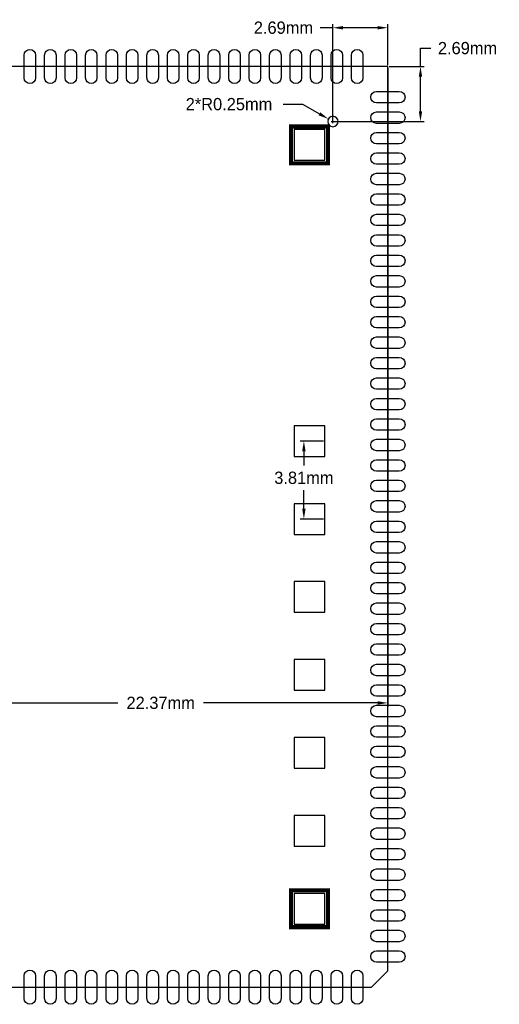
# Model space of a CAD drawing. Extents: x -3 to 111, y -3 to 50.
# Tile 14 of 14: x 88 to 111, y -1 to 47. Entities that reach past the tile are written whole.
import ezdxf

# ---------------------------------------------------------------- set-up
doc = ezdxf.new("R2010")
doc.units = 0
doc.header["$MEASUREMENT"] = 0
doc.layers.get('0').update_dxf_attribs({"linetype": 'CONTINUOUS'})
doc.layers.get('Defpoints').update_dxf_attribs({"linetype": 'CONTINUOUS'})
for name, color, linetype in [('BG_OUTLINE', 6, 'CONTINUOUS'), ('PG_SILKSCREEN_BOTTOM', 7, 'CONTINUOUS'), ('PIN_BOTTOM', 1, 'CONTINUOUS')]:
    doc.layers.add(name, color=color, linetype=linetype)
doc.dimstyles.get("Standard").update_dxf_attribs({"dimtxt": 0.18, "dimasz": 0.18, "dimexe": 0.18, "dimexo": 0.0625, "dimgap": 0.09, "dimtad": 0, "dimtih": 1, "dimtoh": 1, "dimdec": 4, "dimzin": 0, "dimdsep": 46, "dimtxsty": 'STANDARD', "dimcen": 0.09, "dimadec": 0, "dimazin": 0, "dimtfac": 1, "dimtdec": 4, "dimtofl": 0, "dimtmove": 0, "dimatfit": 3, "dimfxl": 1, "dimtolj": 1, "dimtzin": 0, "dimarcsym": 0})

# ---------------------------------------------------------------- blocks, each defined once
blk = doc.blocks.new('*D34')
at = {"color": 0, "linetype": 'Continuous', "lineweight": -2, "transparency": 16777216}
for p, q in [((102.857, 26.818), (101.714, 26.818)), ((101.894, 26.318), (101.894, 25.621)), ((101.894, 23.508), (101.894, 24.421)), ((102.857, 23.008), (101.714, 23.008))]:
    blk.add_line(p, q, dxfattribs=at)
at = {"color": 0, "linetype": 'Continuous', "transparency": 16777216}
for points in [[(101.811, 26.318), (101.977, 26.318), (101.894, 26.818)], [(101.811, 23.508), (101.977, 23.508), (101.894, 23.008)]]:
    blk.add_solid(points, dxfattribs=at)
at = {"layer": 'Defpoints', "color": 0, "linetype": 'Continuous', "transparency": 16777216}
for p in [(102.919, 26.818), (101.894, 23.008), (102.919, 23.008)]:
    blk.add_point(p, dxfattribs=at)
at = {"color": 0, "linetype": 'Continuous', "transparency": 16777216, "insert": (101.894, 25.021), "char_height": 0.6, "attachment_point": 5}
blk.add_mtext('\\A1;3.81mm', dxfattribs=at)
blk = doc.blocks.new('*D43')
at = {"color": 0, "linetype": 'Continuous', "lineweight": -2, "transparency": 16777216}
for p, q in [((105.938, 45.127), (72.714, 45.127)), ((72.894, 44.627), (72.894, 33.621)), ((72.894, 20.841), (72.894, 32.421)), ((76.58, 20.341), (72.714, 20.341))]:
    blk.add_line(p, q, dxfattribs=at)
at = {"color": 0, "linetype": 'Continuous', "transparency": 16777216}
for points in [[(72.811, 44.627), (72.977, 44.627), (72.894, 45.127)], [(72.811, 20.841), (72.977, 20.841), (72.894, 20.341)]]:
    blk.add_solid(points, dxfattribs=at)
at = {"layer": 'Defpoints', "color": 0, "linetype": 'Continuous', "transparency": 16777216}
for p in [(106, 45.127), (72.894, 20.341), (76.642, 20.341)]:
    blk.add_point(p, dxfattribs=at)
at = {"color": 0, "linetype": 'Continuous', "transparency": 16777216, "insert": (72.894, 33.021), "char_height": 0.6, "attachment_point": 5}
blk.add_mtext('\\A1;24.79mm', dxfattribs=at)
blk = doc.blocks.new('*D44')
at = {"color": 0, "linetype": 'Continuous', "lineweight": -2, "transparency": 16777216}
for p, q in [((106, 45.065), (106, 13.841)), ((83.627, 15.326), (83.627, 13.841)), ((84.127, 14.021), (92.794, 14.021)), ((105.5, 14.021), (96.994, 14.021))]:
    blk.add_line(p, q, dxfattribs=at)
at = {"color": 0, "linetype": 'Continuous', "transparency": 16777216}
for points in [[(84.127, 14.104), (84.127, 13.938), (83.627, 14.021)], [(105.5, 14.104), (105.5, 13.938), (106, 14.021)]]:
    blk.add_solid(points, dxfattribs=at)
at = {"layer": 'Defpoints', "color": 0, "linetype": 'Continuous', "transparency": 16777216}
for p in [(106, 45.127), (83.627, 15.388), (83.627, 14.021)]:
    blk.add_point(p, dxfattribs=at)
at = {"color": 0, "linetype": 'Continuous', "transparency": 16777216, "insert": (94.894, 14.021), "char_height": 0.6, "attachment_point": 5}
blk.add_mtext('\\A1;22.37mm', dxfattribs=at)
blk = doc.blocks.new('*D45')
at = {"color": 0, "linetype": 'Continuous', "lineweight": -2, "transparency": 16777216}
for p, q in [((107.594, 45.127), (107.594, 46.021)), ((107.594, 46.021), (108.094, 46.021)), ((106.063, 45.127), (107.774, 45.127)), ((107.594, 42.939), (107.594, 44.627)), ((103.375, 42.439), (107.774, 42.439))]:
    blk.add_line(p, q, dxfattribs=at)
at = {"color": 0, "linetype": 'Continuous', "transparency": 16777216}
for points in [[(107.511, 44.627), (107.677, 44.627), (107.594, 45.127)], [(107.511, 42.939), (107.677, 42.939), (107.594, 42.439)]]:
    blk.add_solid(points, dxfattribs=at)
at = {"layer": 'Defpoints', "color": 0, "linetype": 'Continuous', "transparency": 16777216}
for p in [(106, 45.127), (107.594, 45.127), (103.312, 42.439)]:
    blk.add_point(p, dxfattribs=at)
at = {"color": 0, "linetype": 'Continuous', "transparency": 16777216, "insert": (109.894, 46.021), "char_height": 0.6, "attachment_point": 5}
blk.add_mtext('\\A1;2.69mm', dxfattribs=at)
blk = doc.blocks.new('*D46')
at = {"color": 0, "linetype": 'Continuous', "lineweight": -2, "transparency": 16777216}
for p, q in [((103.312, 42.502), (103.312, 47.201)), ((106, 45.19), (106, 47.201)), ((103.312, 47.021), (102.694, 47.021)), ((105.5, 47.021), (103.812, 47.021))]:
    blk.add_line(p, q, dxfattribs=at)
at = {"color": 0, "linetype": 'Continuous', "transparency": 16777216}
for points in [[(103.812, 47.104), (103.812, 46.938), (103.312, 47.021)], [(105.5, 47.104), (105.5, 46.938), (106, 47.021)]]:
    blk.add_solid(points, dxfattribs=at)
at = {"layer": 'Defpoints', "color": 0, "linetype": 'Continuous', "transparency": 16777216}
for p in [(103.312, 47.021), (106, 45.127), (103.312, 42.439)]:
    blk.add_point(p, dxfattribs=at)
at = {"color": 0, "linetype": 'Continuous', "transparency": 16777216, "insert": (100.894, 47.021), "char_height": 0.6, "attachment_point": 5}
blk.add_mtext('\\A1;2.69mm', dxfattribs=at)
blk = doc.blocks.new('*D47')
at = {"color": 0, "linetype": 'Continuous', "lineweight": -2, "transparency": 16777216}
for p, q in [((100.883, 43.284), (101.83, 43.284)), ((101.83, 43.284), (102.657, 42.813)), ((103.222, 42.439), (103.402, 42.439)), ((103.312, 42.349), (103.312, 42.529))]:
    blk.add_line(p, q, dxfattribs=at)
blk.add_arc((103.312, 42.439), 0.254, 109.7018, 165.9016, dxfattribs=at)
at = {"color": 0, "linetype": 'Continuous', "transparency": 16777216}
blk.add_solid([(102.698, 42.885), (102.616, 42.74), (103.091, 42.565)], dxfattribs=at)
at = {"layer": 'Defpoints', "color": 0, "linetype": 'Continuous', "transparency": 16777216}
for p in [(103.091, 42.565), (103.312, 42.439)]:
    blk.add_point(p, dxfattribs=at)
at = {"color": 0, "linetype": 'Continuous', "transparency": 16777216, "insert": (98.233, 43.284), "char_height": 0.6, "attachment_point": 5}
blk.add_mtext('\\A1;2*R0.25mm', dxfattribs=at)

msp = doc.modelspace()

# ---------------------------------------------------------------- linework, layer by layer
at = {"layer": 'BG_OUTLINE'}
msp.add_lwpolyline([(61, 0.127), (105.200013, 0.127), (106.000012, 0.926999), (106.000012, 45.127012), (61, 45.127012), (61, 0.127)], dxfattribs=at)
msp.add_lwpolyline([(103.566006, 42.439006, 1), (103.058006, 42.439006, 1), (103.566006, 42.439006)], format="xyb", dxfattribs=at)
at = {"layer": 'PG_SILKSCREEN_BOTTOM', "const_width": 0.2}
for points in [[(103.069004, 40.396008), (101.269008, 40.396008), (101.269008, 42.196004), (103.069004, 42.196004), (103.069004, 40.396008)], [(103.069004, 3.058008), (101.269008, 3.058008), (101.269008, 4.858004), (103.069004, 4.858004), (103.069004, 3.058008)]]:
    msp.add_lwpolyline(points, dxfattribs=at)
at = {"layer": 'PIN_BOTTOM'}
for points in [[(88.779396, 45.685812), (88.779396, 44.568212, -1), (88.220596, 44.568212), (88.220596, 45.685812, -1)], [(89.779394, 45.685812), (89.779394, 44.568212, -1), (89.220594, 44.568212), (89.220594, 45.685812, -1)], [(90.779417, 45.685812), (90.779417, 44.568212, -1), (90.220617, 44.568212), (90.220617, 45.685812, -1)], [(91.779415, 45.685812), (91.779415, 44.568212, -1), (91.220615, 44.568212), (91.220615, 45.685812, -1)], [(92.779413, 45.685812), (92.779413, 44.568212, -1), (92.220613, 44.568212), (92.220613, 45.685812, -1)], [(93.779411, 45.685812), (93.779411, 44.568212, -1), (93.220611, 44.568212), (93.220611, 45.685812, -1)], [(94.779409, 45.685812), (94.779409, 44.568212, -1), (94.220609, 44.568212), (94.220609, 45.685812, -1)], [(95.779407, 45.685812), (95.779407, 44.568212, -1), (95.220607, 44.568212), (95.220607, 45.685812, -1)], [(96.779405, 45.685812), (96.779405, 44.568212, -1), (96.220605, 44.568212), (96.220605, 45.685812, -1)], [(97.779403, 45.685812), (97.779403, 44.568212, -1), (97.220603, 44.568212), (97.220603, 45.685812, -1)], [(98.779401, 45.685812), (98.779401, 44.568212, -1), (98.220601, 44.568212), (98.220601, 45.685812, -1)], [(99.779399, 45.685812), (99.779399, 44.568212, -1), (99.220599, 44.568212), (99.220599, 45.685812, -1)], [(100.779397, 45.685812), (100.779397, 44.568212, -1), (100.220597, 44.568212), (100.220597, 45.685812, -1)], [(101.779395, 45.685812), (101.779395, 44.568212, -1), (101.220595, 44.568212), (101.220595, 45.685812, -1)], [(102.779393, 45.685812), (102.779393, 44.568212, -1), (102.220593, 44.568212), (102.220593, 45.685812, -1)], [(103.779417, 45.685812), (103.779417, 44.568212, -1), (103.220617, 44.568212), (103.220617, 45.685812, -1)], [(104.779415, 45.685812), (104.779415, 44.568212, -1), (104.220615, 44.568212), (104.220615, 45.685812, -1)], [(105.441212, 43.906415), (106.558812, 43.906415, -1), (106.558812, 43.347615), (105.441212, 43.347615, -1)], [(105.441212, 42.906417), (106.558812, 42.906417, -1), (106.558812, 42.347617), (105.441212, 42.347617, -1)], [(105.441212, 41.906393), (106.558812, 41.906393, -1), (106.558812, 41.347593), (105.441212, 41.347593, -1)], [(105.441212, 40.906395), (106.558812, 40.906395, -1), (106.558812, 40.347595), (105.441212, 40.347595, -1)], [(105.441212, 39.906397), (106.558812, 39.906397, -1), (106.558812, 39.347597), (105.441212, 39.347597, -1)], [(105.441212, 38.906399), (106.558812, 38.906399, -1), (106.558812, 38.347599), (105.441212, 38.347599, -1)], [(105.441212, 37.906401), (106.558812, 37.906401, -1), (106.558812, 37.347601), (105.441212, 37.347601, -1)], [(105.441212, 36.906403), (106.558812, 36.906403, -1), (106.558812, 36.347603), (105.441212, 36.347603, -1)], [(105.441212, 35.906405), (106.558812, 35.906405, -1), (106.558812, 35.347605), (105.441212, 35.347605, -1)], [(105.441212, 34.906407), (106.558812, 34.906407, -1), (106.558812, 34.347607), (105.441212, 34.347607, -1)], [(105.441212, 33.906409), (106.558812, 33.906409, -1), (106.558812, 33.347609), (105.441212, 33.347609, -1)], [(105.441212, 32.906411), (106.558812, 32.906411, -1), (106.558812, 32.347611), (105.441212, 32.347611, -1)], [(105.441212, 31.906413), (106.558812, 31.906413, -1), (106.558812, 31.347613), (105.441212, 31.347613, -1)], [(105.441212, 30.906415), (106.558812, 30.906415, -1), (106.558812, 30.347615), (105.441212, 30.347615, -1)], [(105.441212, 29.906417), (106.558812, 29.906417, -1), (106.558812, 29.347617), (105.441212, 29.347617, -1)], [(105.441212, 28.906394), (106.558812, 28.906394, -1), (106.558812, 28.347594), (105.441212, 28.347594, -1)], [(105.441212, 27.906396), (106.558812, 27.906396, -1), (106.558812, 27.347596), (105.441212, 27.347596, -1)], [(105.441212, 26.906398), (106.558812, 26.906398, -1), (106.558812, 26.347598), (105.441212, 26.347598, -1)], [(105.441212, 25.9064), (106.558812, 25.9064, -1), (106.558812, 25.3476), (105.441212, 25.3476, -1)], [(105.441212, 24.906402), (106.558812, 24.906402, -1), (106.558812, 24.347602), (105.441212, 24.347602, -1)], [(105.441212, 23.906404), (106.558812, 23.906404, -1), (106.558812, 23.347604), (105.441212, 23.347604, -1)], [(105.441212, 22.906406), (106.558812, 22.906406, -1), (106.558812, 22.347606), (105.441212, 22.347606, -1)], [(105.441212, 21.906408), (106.558812, 21.906408, -1), (106.558812, 21.347608), (105.441212, 21.347608, -1)], [(105.441212, 20.90641), (106.558812, 20.90641, -1), (106.558812, 20.34761), (105.441212, 20.34761, -1)], [(105.441212, 19.906412), (106.558812, 19.906412, -1), (106.558812, 19.347612), (105.441212, 19.347612, -1)], [(105.441212, 18.906414), (106.558812, 18.906414, -1), (106.558812, 18.347614), (105.441212, 18.347614, -1)], [(105.441212, 17.906416), (106.558812, 17.906416, -1), (106.558812, 17.347616), (105.441212, 17.347616, -1)], [(105.441212, 16.906418), (106.558812, 16.906418, -1), (106.558812, 16.347618), (105.441212, 16.347618, -1)], [(105.441212, 15.906395), (106.558812, 15.906395, -1), (106.558812, 15.347595), (105.441212, 15.347595, -1)], [(105.441212, 14.906397), (106.558812, 14.906397, -1), (106.558812, 14.347597), (105.441212, 14.347597, -1)], [(105.441212, 13.906399), (106.558812, 13.906399, -1), (106.558812, 13.347599), (105.441212, 13.347599, -1)], [(105.441212, 12.906401), (106.558812, 12.906401, -1), (106.558812, 12.347601), (105.441212, 12.347601, -1)], [(105.441212, 11.906403), (106.558812, 11.906403, -1), (106.558812, 11.347603), (105.441212, 11.347603, -1)], [(105.441212, 10.906405), (106.558812, 10.906405, -1), (106.558812, 10.347605), (105.441212, 10.347605, -1)], [(105.441212, 9.906407), (106.558812, 9.906407, -1), (106.558812, 9.347607), (105.441212, 9.347607, -1)], [(105.441212, 8.906409), (106.558812, 8.906409, -1), (106.558812, 8.347609), (105.441212, 8.347609, -1)], [(105.441212, 7.906411), (106.558812, 7.906411, -1), (106.558812, 7.347611), (105.441212, 7.347611, -1)], [(105.441212, 6.906413), (106.558812, 6.906413, -1), (106.558812, 6.347613), (105.441212, 6.347613, -1)], [(105.441212, 5.906415), (106.558812, 5.906415, -1), (106.558812, 5.347615), (105.441212, 5.347615, -1)], [(105.441212, 4.906417), (106.558812, 4.906417, -1), (106.558812, 4.347617), (105.441212, 4.347617, -1)], [(105.441212, 3.906419), (106.558812, 3.906419, -1), (106.558812, 3.347619), (105.441212, 3.347619, -1)], [(105.441212, 2.906395), (106.558812, 2.906395, -1), (106.558812, 2.347595), (105.441212, 2.347595, -1)], [(105.441212, 1.906397), (106.558812, 1.906397, -1), (106.558812, 1.347597), (105.441212, 1.347597, -1)], [(88.779396, 0.6858), (88.779396, -0.4318, -1), (88.220596, -0.4318), (88.220596, 0.6858, -1)], [(89.779394, 0.6858), (89.779394, -0.4318, -1), (89.220594, -0.4318), (89.220594, 0.6858, -1)], [(90.779417, 0.6858), (90.779417, -0.4318, -1), (90.220617, -0.4318), (90.220617, 0.6858, -1)], [(91.779415, 0.6858), (91.779415, -0.4318, -1), (91.220615, -0.4318), (91.220615, 0.6858, -1)], [(92.779413, 0.6858), (92.779413, -0.4318, -1), (92.220613, -0.4318), (92.220613, 0.6858, -1)], [(93.779411, 0.6858), (93.779411, -0.4318, -1), (93.220611, -0.4318), (93.220611, 0.6858, -1)], [(94.779409, 0.6858), (94.779409, -0.4318, -1), (94.220609, -0.4318), (94.220609, 0.6858, -1)], [(95.779407, 0.6858), (95.779407, -0.4318, -1), (95.220607, -0.4318), (95.220607, 0.6858, -1)], [(96.779405, 0.6858), (96.779405, -0.4318, -1), (96.220605, -0.4318), (96.220605, 0.6858, -1)], [(97.779403, 0.6858), (97.779403, -0.4318, -1), (97.220603, -0.4318), (97.220603, 0.6858, -1)], [(98.779401, 0.6858), (98.779401, -0.4318, -1), (98.220601, -0.4318), (98.220601, 0.6858, -1)], [(99.779399, 0.6858), (99.779399, -0.4318, -1), (99.220599, -0.4318), (99.220599, 0.6858, -1)], [(100.779397, 0.6858), (100.779397, -0.4318, -1), (100.220597, -0.4318), (100.220597, 0.6858, -1)], [(101.779395, 0.6858), (101.779395, -0.4318, -1), (101.220595, -0.4318), (101.220595, 0.6858, -1)], [(102.779393, 0.6858), (102.779393, -0.4318, -1), (102.220593, -0.4318), (102.220593, 0.6858, -1)], [(103.779417, 0.6858), (103.779417, -0.4318, -1), (103.220617, -0.4318), (103.220617, 0.6858, -1)], [(104.779415, 0.6858), (104.779415, -0.4318, -1), (104.220615, -0.4318), (104.220615, 0.6858, -1)]]:
    msp.add_lwpolyline(points, format="xyb", close=True, dxfattribs=at)
for points in [[(102.919017, 40.545995), (102.919017, 42.045992), (101.41902, 42.045992), (101.41902, 40.545995)], [(102.919017, 26.067995), (102.919017, 27.567992), (101.41902, 27.567992), (101.41902, 26.067995)], [(102.919017, 22.257995), (102.919017, 23.757992), (101.41902, 23.757992), (101.41902, 22.257995)], [(102.919017, 18.447995), (102.919017, 19.947992), (101.41902, 19.947992), (101.41902, 18.447995)], [(102.919017, 14.637995), (102.919017, 16.137992), (101.41902, 16.137992), (101.41902, 14.637995)], [(102.919017, 10.827995), (102.919017, 12.327992), (101.41902, 12.327992), (101.41902, 10.827995)], [(102.919017, 7.017995), (102.919017, 8.517992), (101.41902, 8.517992), (101.41902, 7.017995)], [(102.919017, 3.207995), (102.919017, 4.707992), (101.41902, 4.707992), (101.41902, 3.207995)]]:
    msp.add_lwpolyline(points, close=True, dxfattribs=at)

# ---------------------------------------------------------------- dimensions: what is measured, and where the dimension line sits
at = {"linetype": 'Continuous'}
for base, p2, picture, middle in [((103.312006, 47.021006), (103.312006, 42.439006), '*D46', (100.894006, 47.021006)), ((83.627006, 14.021006), (83.627006, 15.388006), '*D44', (94.894006, 14.021006))]:
    dim = msp.add_linear_dim(base=base, p1=(106.000012, 45.127012), p2=p2, dimstyle='Standard', override={"dimtxt": 0.6, "dimasz": 0.5, "dimgap": 0.3, "dimdec": 2, "dimpost": 'mm'}, dxfattribs=at)
    dim.commit()
    dim.dimension.update_dxf_attribs({"geometry": picture, "text_midpoint": middle, "dimtype": 160})
for base, p1, p2, picture, middle in [((107.594006, 45.127012), (103.312006, 42.439006), (106.000012, 45.127012), '*D45', (109.894006, 46.021006)), ((72.894006, 20.341006), (106.000012, 45.127012), (76.642006, 20.341006), '*D43', (72.894006, 33.021006)), ((101.894006, 23.007994), (102.919017, 26.817994), (102.919017, 23.007994), '*D34', (101.894006, 25.021006))]:
    dim = msp.add_linear_dim(base=base, p1=p1, p2=p2, angle=90, dimstyle='Standard', override={"dimtxt": 0.6, "dimasz": 0.5, "dimgap": 0.3, "dimdec": 2, "dimpost": 'mm'}, dxfattribs=at)
    dim.commit()
    dim.dimension.update_dxf_attribs({"geometry": picture, "text_midpoint": middle, "dimtype": 160})
dim = msp.add_radius_dim(center=(103.312006, 42.439006), mpoint=(103.091362, 42.564833), text='2*<>', dimstyle='Standard', override={"dimtxt": 0.6, "dimasz": 0.5, "dimgap": 0.3, "dimdec": 2, "dimpost": 'mm'}, dxfattribs=at)
dim.commit()
dim.dimension.update_dxf_attribs({"geometry": '*D47', "text_midpoint": (98.233032, 43.284324), "dimtype": 164})

doc.saveas('drawing.dxf')
